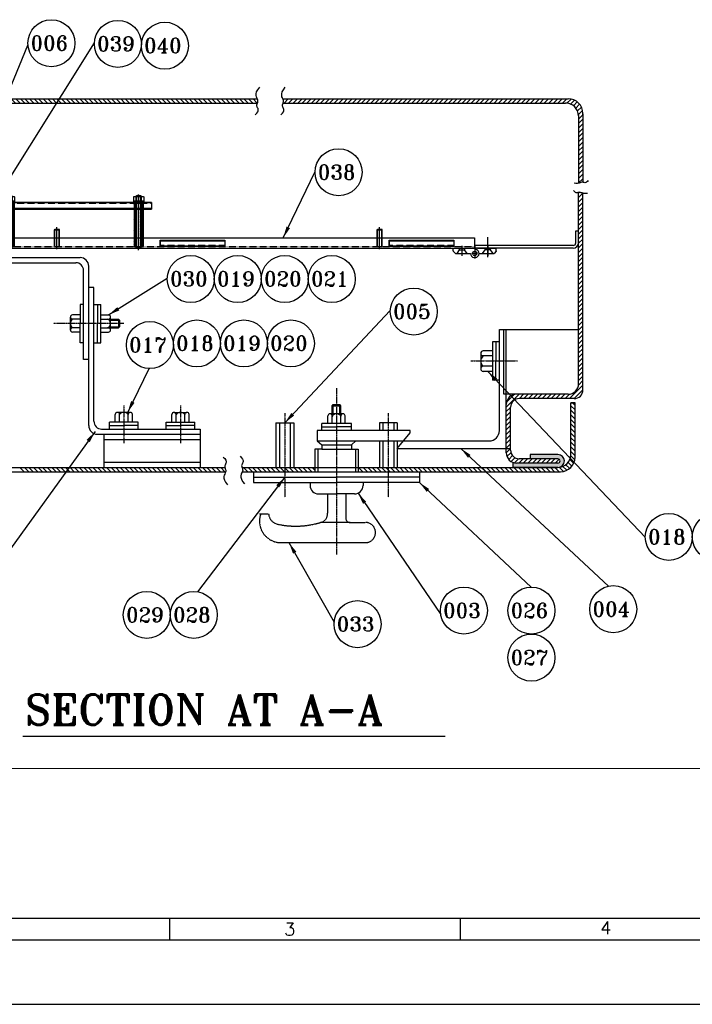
# Model space of a CAD drawing. Extents: x -2790 to 1415, y -1111 to 1859.
# Tile 2 of 10: x -2213 to -1432, y -1111 to 31. Entities that reach past the tile are written whole.
import ezdxf
from ezdxf.enums import TextEntityAlignment as Align

# ---------------------------------------------------------------- set-up
doc = ezdxf.new("R2010")
doc.units = 0
doc.header["$MEASUREMENT"] = 0
for name, pattern in [('CENTER', [2, 1.25, -0.25, 0.25, -0.25]), ('DASHED', [0.75, 0.5, -0.25]), ('HIDDEN', [0.375, 0.25, -0.125])]:
    doc.linetypes.add(name, pattern=pattern)
doc.layers.get('0').update_dxf_attribs({"linetype": 'CONTINUOUS'})
for name, color, linetype in [('1', 3, 'CENTER'), ('2', 4, 'DASHED'), ('3', 1, 'CONTINUOUS'), ('5', 2, 'CONTINUOUS'), ('HIDD', 4, 'HIDDEN')]:
    doc.layers.add(name, color=color, linetype=linetype)
doc.styles.add('ROMANS', font='romans')
doc.styles.add('ROMANT', font='romant.shx')
doc.dimstyles.new('ROMANS', dxfattribs={"dimscale": 75, "dimtxt": 0.18, "dimasz": 0.18, "dimexe": 0.18, "dimexo": 0.0625, "dimgap": 0.09, "dimtad": 1, "dimdec": 4, "dimzin": 0, "dimdsep": 46, "dimtxsty": 'ROMANS', "dimcen": 0, "dimclrd": 1, "dimclre": 1, "dimclrt": 2, "dimadec": 0, "dimazin": 0, "dimtfac": 1, "dimtdec": 4, "dimtofl": 0, "dimtmove": 2, "dimatfit": 3, "dimfxl": 1, "dimtolj": 1, "dimtzin": 0, "dimarcsym": 0})

# ---------------------------------------------------------------- blocks, each defined once
blk = doc.blocks.new('A1')
for p, q in [((20, 54.72), (821, 55)), ((20, 20), (821, 20)), ((150.17, 20), (150.17, 15)), ((217.75, 20), (217.75, 15)), ((14.92, 15), (826, 15)), ((0, 0), (841, 0))]:
    blk.add_line(p, q)
at = {"style": 'ROMANS'}
for s, p in [('3', (176.83, 15.94)), ('4', (250.24, 16.26))]:
    blk.add_text(s, height=3, dxfattribs=at).set_placement(p)
at = {"color": 7, "style": 'ROMANS'}
for tag, p, height, rotation, width in [('DRG_NO', (70.98, 574.89), 3.5, 180, 1.5), ('SHTNO', (8.61, 117.92), 2.8, 90, 0.8), ('REV_NO', (8.63, 108.63), 2.8, 90, 0.8), ('DRG_NO', (8.71, 80.28), 2.8, 90, 0.8)]:
    blk.add_attdef(tag, p, '', height=height, rotation=rotation, dxfattribs=dict(at, width=width))
for tag, p, height in [('PRODUCT', (716.23, 84.23), 4), ('DRN_SIGN', (771.9, 69.28), 1), ('CHD_SIGN', (771.96, 63.16), 1), ('APP_SIGN', (772.82, 56.2), 1), ('NEW_ALT_SIGN', (567.75, 52.19), 1), ('OLD_ALT_SIGN', (638.26, 51.7), 1), ('NEW_CHD_SIGN', (566.67, 47.87), 1), ('OLD_CHD_SIGN', (637.84, 47.56), 1), ('NEW_APP_SIGN', (567.57, 44.45), 1), ('OLD_APP_SIGN', (638.39, 43.83), 1), ('TITLE1', (671.74, 29.77), 3.5), ('TITLE2', (671.74, 23.56), 3.5)]:
    blk.add_attdef(tag, p, '', height=height, dxfattribs=at)
for tag, height, p in [('DRN_DATE', 1.8, (800.06, 70.27)), ('CHD_DATE', 1.8, (799.97, 64.76)), ('NOVAR', 2.5, (815.81, 58.17)), ('APP_DATE', 1.8, (799.97, 58.26)), ('SCALE', 2.5, (722.76, 43.84)), ('REFTOASSY', 2.5, (769.43, 43.23)), ('ITNO', 2.5, (800.09, 43.23)), ('NOIT', 2.5, (815.89, 42.76)), ('REV_NO', 3.5, (816.23, 30.9)), ('SHTNO', 2.5, (777.17, 22.83)), ('NOSHT', 2.5, (817.85, 23.01))]:
    blk.add_attdef(tag, text='', height=height, dxfattribs=at).set_placement(p, align=Align.MIDDLE)
at = {"style": 'ROMANS', "width": 0.7}
for tag, p in [('NEW_REV_NO', (511.26, 46.86)), ('NEW_REV_DT', (522.33, 46.86)), ('OLD_REV_NO', (581.61, 47.01)), ('OLD_REV_DT', (592.81, 47.01))]:
    blk.add_attdef(tag, p, '', height=1.5, dxfattribs=at)
at = {"color": 7, "style": 'ROMANS', "width": 0.8}
blk.add_attdef('WEIGHT', text='', height=2.3, dxfattribs=at).set_placement((741.21, 43.59), align=Align.MIDDLE)
at = {"style": 'ROMANS'}
for tag, p, height in [('NEW_DCA_NO', (521.77, 39.41), 2), ('OLD_DCA_NO', (590.46, 39.55), 2), ('NEW_DCA_DETAILS', (521.41, 35.08), 1.8), ('OLD_DCA_DETAILS', (590.6, 35.82), 1.8)]:
    blk.add_attdef(tag, p, '', height=height, dxfattribs=at)
at = {"color": 7, "style": 'ROMANS', "width": 1.5}
blk.add_attdef('DRG_NO', (751.63, 29.41), '', height=3.5, dxfattribs=at)
blk = doc.blocks.new('A$C52AC4323')
at = {"color": 3, "linetype": 'CENTER', "ltscale": 0.5}
blk.add_line((67.2, -7.3), (2.6, -7.3), dxfattribs=at)
for p, q in [((4.6, -4.3), (4.1, -4.8)), ((64.1, -4.8), (4.1, -4.8)), ((4.1, -4.8), (4.1, -9.8)), ((64.1, -9.8), (4.1, -9.8)), ((4.6, -10.3), (4.1, -9.8)), ((64.1, -4.3), (4.6, -4.3)), ((4.6, -4.3), (4.6, -10.3)), ((64.1, -10.3), (4.6, -10.3)), ((64.1, -4.3), (64.1, -10.3))]:
    blk.add_line(p, q)
blk = doc.blocks.new('A$C1FEE49F1')
h = blk.add_hatch()
h.set_pattern_fill('ANSI31', color=256, scale=10, style=0)
h.set_pattern_definition([(45, (494.6709, -1099.7812), (-0.8838835, 0.8838835), [])])
h.paths.add_polyline_path([(53.9, -5), (3.9, -5), (3.9, -7), (53.9, -7)])
h.paths.add_polyline_path([(53.9, -13.6), (3.9, -13.6), (3.9, -15.6), (53.9, -15.6)])
for p, q in [((3.9, -5), (53.9, -5)), ((3.9, -5), (3.9, -15.6)), ((3.9, -7), (53.9, -7)), ((53.9, -5), (53.9, -15.6)), ((3.9, -13.6), (53.9, -13.6)), ((3.9, -15.6), (53.9, -15.6))]:
    blk.add_line(p, q)
at = {"layer": '1', "ltscale": 0.2}
blk.add_line((1.2, -10.3), (57.1, -10.3), dxfattribs=at)
blk = doc.blocks.new('A$C67902758')
for p, q in [((3.2, -3.2), (3.2, -12.2)), ((3.7, -1.7), (10.2, -1.7)), ((3.7, -4.7), (8.2, -4.7)), ((3.7, -10.7), (8.2, -10.7)), ((8.2, -1.7), (8.2, -13.7)), ((8.2, -7.7), (9.2, -6.9)), ((8.2, -8.4), (9.2, -7.6)), ((9.2, -1.7), (9.2, -13.7)), ((10.2, -1.7), (10.2, -13.7)), ((3.7, -13.7), (10.2, -13.7))]:
    blk.add_line(p, q)
for centre, radius, start, end in [((5.7, -3.2), 2.5, 143.1301, 216.8699), ((12.5, -7.7), 9.25, 161.0754, 198.9246), ((5.7, -12.2), 2.5, 143.1301, 216.8699)]:
    blk.add_arc(centre, radius, start, end)
at = {"layer": '1'}
blk.add_line((1.4, -7.7), (11.9, -7.7), dxfattribs=at)
blk = doc.blocks.new('A$C3B461523')
at = {"color": 3, "linetype": 'CENTER', "ltscale": 0.5}
blk.add_line((1.8, -5.1), (27.5, -5.1), dxfattribs=at)
for p, q in [((4.9, -2.1), (4.9, -8.1)), ((4.9, -2.1), (24.4, -2.1)), ((4.9, -2.6), (24.9, -2.6)), ((4.9, -7.6), (24.9, -7.6)), ((4.9, -8.1), (24.4, -8.1)), ((24.4, -2.1), (24.4, -8.1)), ((24.4, -2.1), (24.9, -2.6)), ((24.4, -8.1), (24.9, -7.6)), ((24.9, -2.6), (24.9, -7.6))]:
    blk.add_line(p, q)
blk = doc.blocks.new('A$C78331350')
for p, q in [((6.5, -6.6), (28.5, -6.6)), ((6.5, -9.6), (6.5, -6.6)), ((6.5, -9.6), (6.5, -10.1)), ((13.5, -8.6), (10.5, -12.6)), ((13.5, -6.6), (13.5, -8.6)), ((13.5, -8.6), (19.5, -8.6)), ((19.5, -6.6), (19.5, -8.6)), ((22.5, -12.6), (19.5, -8.6)), ((34.5, -6.6), (28.5, -6.6)), ((31.5, -6.6), (34.3, -8.4)), ((34.5, -6.6), (56.5, -6.6)), ((40.5, -12.6), (43.5, -8.6)), ((43.5, -6.6), (43.5, -8.6)), ((49.5, -8.6), (43.5, -8.6)), ((49.5, -6.6), (49.5, -8.6)), ((49.5, -8.6), (52.5, -12.6)), ((56.5, -9.6), (56.5, -6.6)), ((56.5, -9.6), (56.5, -10.1)), ((9, -12.6), (26.5, -12.6)), ((36.5, -12.6), (54, -12.6))]:
    blk.add_line(p, q)
at = {"ltscale": 0.5}
for p, q in [((6.5, -10.1), (9, -12.6)), ((56.5, -10.1), (54, -12.6))]:
    blk.add_line(p, q, dxfattribs=at)
at = {"color": 3, "linetype": 'CENTER', "ltscale": 0.5}
for p, q in [((16.5, -4), (16.5, -15.5)), ((31.5, -5.2), (31.5, -18.7)), ((46.5, -4), (46.5, -15.5)), ((46.5, -4), (46.5, -15.5)), ((34.8, -12.8), (28.2, -12.8))]:
    blk.add_line(p, q, dxfattribs=at)
blk.add_circle((31.5, -12.6), 2.5)
blk.add_arc((31.5, -12.6), 5, 180, 56.4427)
blk = doc.blocks.new('A$C5DBC3823')
for p, q in [((242.5, -24.4), (62.5, -24.4)), ((62.5, -24.4), (62.5, -31.9)), ((62.5, -30.9), (242.5, -30.9)), ((62.5, -31.9), (242.5, -31.9)), ((242.5, -24.4), (242.5, -31.9)), ((17.5, -65.4), (617.5, -65.4)), ((17.5, -65.4), (17.5, -77.4)), ((252.5, -67.9), (327.5, -67.9)), ((252.5, -75.4), (252.5, -67.9)), ((252.5, -67.9), (252.5, -75.4)), ((327.5, -67.9), (327.5, -75.4)), ((518.5, -67.9), (518.5, -75.4)), ((518.5, -75.4), (518.5, -67.9)), ((518.5, -67.9), (593.5, -67.9)), ((593.5, -67.9), (593.5, -75.4)), ((617.5, -65.4), (617.5, -77.4)), ((17.5, -77.4), (617.5, -77.4)), ((252.5, -68.9), (327.5, -68.9)), ((327.5, -75.4), (252.5, -75.4)), ((518.5, -68.9), (593.5, -68.9)), ((593.5, -75.4), (518.5, -75.4))]:
    blk.add_line(p, q)
at = {"layer": 'HIDD'}
for p, q in [((242.5, -25.4), (62.5, -25.4)), ((17.5, -75.4), (617.5, -75.4)), ((327.5, -74.4), (252.5, -74.4)), ((593.5, -74.4), (518.5, -74.4))]:
    blk.add_line(p, q, dxfattribs=at)
at = {"xscale": -1, "rotation": 90}
for name, p in [('A$C67902758', (69.8, -14.1)), ('A$C1FEE49F1', (67.2, -21.4)), ('A$C52AC4323', (70.2, -12.3)), ('A$C67902758', (219.8, -14.1)), ('A$C1FEE49F1', (217.2, -21.4)), ('A$C52AC4323', (220.2, -12.3))]:
    blk.add_blockref(name, p, dxfattribs=at)
at = {"rotation": 90}
for p in [(127.6, -80.3), (502.4, -80.3)]:
    blk.add_blockref('A$C3B461523', p, dxfattribs=at)
blk.add_blockref('A$C78331350', (586.5, -70.8))
blk = doc.blocks.new('A$C165B443F')
at = {"color": 3, "linetype": 'CENTER', "ltscale": 0.5}
blk.add_line((74.1, -54.8), (74.1, -31.5), dxfattribs=at)
for p, q in [((176.4, -24.4), (179.6, -24.4)), ((176.4, -38.2), (176.4, -24.4)), ((179.6, -38.2), (179.6, -24.4)), ((173.4, -41.2), (59.6, -41.2)), ((59.6, -44.4), (59.6, -41.2)), ((173.4, -44.4), (59.6, -44.4))]:
    blk.add_line(p, q)
for radius in [3, 6.15]:
    blk.add_arc((173.4, -38.2), radius, 270, 0)

msp = doc.modelspace()

# ---------------------------------------------------------------- hatches: boundary and pattern name
at = {"linetype": 'Continuous'}
h = msp.add_hatch(dxfattribs=at)
h.set_pattern_fill('ANSI31', color=256, scale=30, angle=90, style=0)
h.set_pattern_definition([(315, (-728.0584, -908.2385), (2.6516504, 2.6516504), [])])
h.paths.add_polyline_path([(-2363.39562, -140.34918), (-2358.39562, -140.34918), (-2358.39562, -80.34918, -0.4142135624), (-2343.39562, -65.34918), (-2290.96589, -65.34918), (-2146.33488, -65.34918), (-2146.33488, -60.34918), (-2346.39562, -60.34918, 0.4142135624), (-2363.39562, -77.34918)])
h.paths.add_polyline_path([(-2146.33488, -65.34918), (-2111.504, -65.34918), (-2111.504, -60.34918), (-2146.33488, -60.34918)])
h = msp.add_hatch(dxfattribs=at)
h.set_pattern_fill('ANSI31', color=256, scale=30, style=0)
h.set_pattern_definition([(315, (-3114.7104, -908.2385), (-2.65165, -2.65165), [])])
h.paths.add_polyline_path([(-1936.74027, -61.59859), (-1936.79178, -62.57158), (-1937.00336, -63.49602), (-1937.30105, -64.38405), (-1937.64728, -65.34918), (-2111.88431, -65.34918), (-2111.88431, -60.34918), (-1937.01001, -60.34918), (-1936.92281, -60.56492)])
h = msp.add_hatch(dxfattribs=at)
h.set_pattern_fill('ANSI31', color=256, scale=30, style=0)
h.set_pattern_definition([(45, (-3037.3462, 558.802), (-2.6516504, 2.6516504), [])])
h.paths.add_polyline_path([(-1907.46193, -60.34918), (-1907.32887, -60.6289), (-1906.87937, -61.74096), (-1906.69684, -62.77464), (-1906.74834, -63.74762), (-1906.95992, -64.67206), (-1907.18691, -65.34918), (-1578.97961, -65.34918, -0.406494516), (-1563.98485, -79.95284), (-1563.99562, -158.33045), (-1563.18853, -158.13987), (-1562.22548, -157.83801), (-1561.37582, -157.55445), (-1560.59259, -157.34407), (-1559.82883, -157.26174), (-1558.99562, -157.34279), (-1558.99562, -77.88153), (-1558.99562, -76.61172, 0.4015601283), (-1575.97961, -60.34918)])
h = msp.add_hatch(dxfattribs=at)
h.set_pattern_fill('ANSI31', color=256, scale=30, style=0)
h.set_pattern_definition([(45, (-3203.292, 354.6116), (-2.6516504, 2.6516504), [])])
h.paths.add_polyline_path([(-1558.96447, -169.14632), (-1560.28892, -168.73119), (-1561.13858, -168.44763), (-1561.92181, -168.23725), (-1562.68556, -168.15492), (-1563.46918, -168.23115), (-1563.96447, -168.33341), (-1563.96447, -364.87255), (-1558.96447, -364.87255)])
h.paths.add_polyline_path([(-1558.96447, -364.87255), (-1563.96447, -364.87255), (-1563.96447, -391.2777, -0.4142135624), (-1575.96447, -403.2777), (-1635.95464, -403.2777, 0.4142135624), (-1647.95464, -415.2777), (-1647.95464, -466.16397), (-1642.95464, -466.16397), (-1642.95464, -418.2777, -0.4142135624), (-1632.95464, -408.2777), (-1568.96447, -408.2777, 0.4142135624), (-1558.96447, -398.2777)])
h.paths.add_polyline_path([(-1642.95464, -468.2777), (-1642.95464, -466.16397), (-1647.95464, -466.16397), (-1647.95464, -471.2777, 0.4142135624), (-1635.95464, -483.2777), (-1587.95464, -483.2777, 1), (-1587.95464, -478.2777), (-1632.95464, -478.2777, -0.4142135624)])
h = msp.add_hatch(dxfattribs=at)
h.set_pattern_fill('ANSI31', color=256, scale=30, angle=90, style=0)
h.set_pattern_definition([(135, (-3203.292, 354.6116), (-2.6516504, -2.6516504), [])])
h.paths.add_polyline_path([(-1567.95464, -413.2777), (-1572.95464, -413.2777), (-1572.95464, -473.2777, -0.4142135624), (-1587.95464, -488.2777), (-1640.38436, -488.2777), (-1785.01537, -488.2777), (-1785.01537, -493.2777), (-1584.95464, -493.2777, 0.4142135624), (-1567.95464, -476.2777)])
h.paths.add_polyline_path([(-1819.84625, -488.2777), (-1819.84625, -493.2777), (-1785.01537, -493.2777), (-1785.01537, -488.2777)])
msp.add_hatch(color=256, dxfattribs=at).paths.add_polyline_path([(-1635.95464, -483.2777, -0.0948043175), (-1640.38436, -482.43017), (-1640.38436, -488.2777), (-1587.95464, -488.2777, 1), (-1587.95464, -473.2777), (-1620.16479, -473.2777), (-1620.16479, -478.2777), (-1587.95464, -478.2777, -1), (-1587.95464, -483.2777)])
h = msp.add_hatch(dxfattribs=at)
h.set_pattern_fill('ANSI31', color=256, scale=30, angle=90, style=0)
h.set_pattern_definition([(135, (-3037.3462, 558.802), (-2.65165, -2.65165), [])])
h.paths.add_polyline_path([(-1905.17862, -488.2777), (-1905.17862, -493.2777), (-1870.34774, -493.2777), (-1870.34774, -488.2777)])
h.paths.add_polyline_path([(-1905.17862, -493.2777), (-1905.17862, -488.2777), (-1954.82063, -488.2777), (-1954.66537, -488.7105), (-1954.36768, -489.59852), (-1954.1561, -490.52296), (-1954.1046, -491.49595), (-1954.28713, -492.52962), (-1954.58951, -493.2777)])

# ---------------------------------------------------------------- linework, layer by layer
for p, q in [((-2346.41867, -60.34918), (-1936.94596, -60.34918)), ((-2290.98894, -65.34918), (-1937.4275, -65.34918)), ((-1962.98533, -65.34918), (-1936.92496, -65.34918)), ((-1962.43881, -60.34918), (-1937.19998, -60.34918)), ((-1907.46193, -60.34918), (-1575.97961, -60.34918)), ((-1907.18691, -65.34918), (-1578.97961, -65.34918)), ((-1563.98485, -79.95284), (-1563.99562, -158.33045)), ((-1563.98485, -79.95284), (-1563.99562, -153.3734)), ((-1558.99562, -79.00292), (-1558.99562, -76.61172)), ((-1558.99562, -77.88153), (-1558.99562, -157.34821)), ((-1558.99562, -77.88153), (-1558.99562, -153.3734)), ((-1563.96447, -391.2777), (-1563.96447, -168.27933)), ((-1558.96447, -398.2777), (-1558.96447, -169.03162)), ((-2309.95431, -244.65207), (-2142.95431, -244.65207)), ((-2304.95431, -250.65207), (-2147.95431, -250.65207)), ((-2138.95431, -362.99353), (-2138.95431, -259.65207)), ((-2132.95431, -439.66744), (-2132.95431, -254.65207)), ((-2126.95431, -279.5323), (-2132.95431, -279.5323)), ((-2126.95431, -434.66744), (-2126.95431, -279.5323)), ((-2142.99966, -299.05145), (-2142.99966, -321.26292)), ((-2138.95431, -299.05145), (-2142.99966, -299.05145)), ((-2126.95431, -299.05145), (-2118.86361, -299.05145)), ((-2122.90896, -299.05145), (-2122.90896, -321.26292)), ((-2118.86361, -343.47438), (-2118.86361, -299.05145)), ((-2154.21347, -328.76292), (-2154.21347, -313.76292)), ((-2142.99966, -316.26292), (-2154.21347, -316.26292)), ((-2142.99966, -311.26292), (-2151.87722, -311.26292)), ((-2118.86361, -311.26292), (-2109.98606, -311.26292)), ((-2118.86361, -316.26292), (-2107.6498, -316.26292)), ((-2108.85058, -317.49293), (-2110.99551, -316.26292)), ((-2108.85058, -317.49293), (-2097.01665, -317.49293)), ((-2107.6498, -328.76292), (-2107.6498, -313.76292)), ((-2107.6498, -316.26292), (-2098.24877, -316.26292)), ((-2098.24877, -316.26292), (-2098.24877, -326.26292)), ((-2098.24877, -316.26292), (-2097.01665, -317.49293)), ((-2097.01665, -317.49293), (-2097.01665, -325.0329)), ((-2142.99966, -326.26292), (-2154.21347, -326.26292)), ((-2142.99966, -331.26292), (-2151.87722, -331.26292)), ((-2142.99966, -343.47438), (-2142.99966, -321.26292)), ((-2122.90896, -343.47438), (-2122.90896, -321.26292)), ((-2118.86361, -326.26292), (-2098.24877, -326.26292)), ((-2118.86361, -331.26292), (-2109.98606, -331.26292)), ((-2108.85058, -325.0329), (-2110.99551, -326.26292)), ((-2108.85058, -325.0329), (-2097.01665, -325.0329)), ((-2098.24877, -326.26292), (-2097.01665, -325.0329)), ((-1655.95464, -445.50817), (-1655.95464, -328.3018)), ((-1655.95464, -328.3018), (-1563.96447, -328.3018)), ((-1650.75548, -403.2777), (-1650.75548, -328.3018)), ((-1664.04534, -342.66109), (-1664.04534, -387.08401)), ((-1655.95464, -342.66109), (-1664.04534, -342.66109)), ((-1659.99999, -342.66109), (-1659.99999, -364.87255)), ((-2138.95431, -343.47438), (-2142.99966, -343.47438)), ((-2126.95431, -343.47438), (-2118.86361, -343.47438)), ((-1664.04534, -352.87255), (-1674.6984, -352.87255)), ((-2132.95431, -362.99353), (-2138.95431, -362.99353)), ((-1677.50191, -355.87255), (-1677.50191, -373.87255)), ((-1664.04534, -358.87255), (-1677.50191, -358.87255)), ((-1659.99999, -387.08401), (-1659.99999, -364.87255)), ((-1664.04534, -370.87255), (-1677.50191, -370.87255)), ((-1664.04534, -376.87255), (-1674.6984, -376.87255)), ((-1655.95464, -387.08401), (-1664.04534, -387.08401)), ((-1635.95464, -403.2777), (-1650.75548, -403.2777)), ((-1575.96447, -403.2777), (-1635.95464, -403.2777)), ((-1568.96447, -408.2777), (-1632.95464, -408.2777)), ((-1850.097, -416.63117), (-1848.86698, -415.39905)), ((-1850.097, -426.0322), (-1850.097, -416.63117)), ((-1850.097, -416.63117), (-1840.097, -416.63117)), ((-1848.86698, -415.39905), (-1841.32701, -415.39905)), ((-1848.86698, -427.23297), (-1848.86698, -415.39905)), ((-1840.097, -416.63117), (-1841.32701, -415.39905)), ((-1841.32701, -427.23297), (-1841.32701, -415.39905)), ((-1840.097, -437.24601), (-1840.097, -416.63117)), ((-1647.95464, -471.2777), (-1647.95464, -415.2777)), ((-1642.95464, -468.2777), (-1642.95464, -418.2777)), ((-1572.95464, -473.2777), (-1572.95464, -413.2777)), ((-1572.95464, -473.2777), (-1572.95464, -413.2777)), ((-1567.95464, -413.2777), (-1572.95464, -413.2777)), ((-1572.95464, -413.2777), (-1567.95464, -413.2777)), ((-1567.95464, -476.2777), (-1567.95464, -413.2777)), ((-1567.95464, -476.2777), (-1567.95464, -413.2777)), ((-2102.08221, -435.57674), (-2102.08221, -426.69918)), ((-2084.58221, -424.36293), (-2099.58221, -424.36293)), ((-2097.08221, -435.57674), (-2097.08221, -424.36293)), ((-2087.08221, -435.57674), (-2087.08221, -424.36293)), ((-2082.08221, -435.57674), (-2082.08221, -426.69918)), ((-2036.44653, -435.57674), (-2036.44653, -426.69918)), ((-2033.94653, -424.36293), (-2018.94653, -424.36293)), ((-2031.44653, -435.57674), (-2031.44653, -424.36293)), ((-2021.44653, -435.57674), (-2021.44653, -424.36293)), ((-2016.44653, -435.57674), (-2016.44653, -426.69918)), ((-1855.097, -437.24601), (-1855.097, -428.36846)), ((-1837.597, -426.0322), (-1852.597, -426.0322)), ((-1850.097, -437.24601), (-1850.097, -426.0322)), ((-1848.86698, -427.23297), (-1850.097, -429.3779)), ((-1841.32701, -427.23297), (-1840.097, -429.3779)), ((-1835.097, -437.24601), (-1835.097, -428.36846)), ((-2117.95431, -443.66744), (-2003.30574, -443.66744)), ((-2075.51316, -435.57674), (-2108.65126, -435.57674)), ((-2108.65126, -443.66744), (-2108.65126, -435.57674)), ((-2108.65126, -439.62209), (-2092.08221, -439.62209)), ((-2108.65126, -443.66744), (-2075.51316, -443.66744)), ((-2075.51316, -439.62209), (-2092.08221, -439.62209)), ((-2075.51316, -443.66744), (-2075.51316, -435.57674)), ((-2043.01558, -443.66744), (-2043.01558, -435.57674)), ((-2043.01558, -435.57674), (-2009.87748, -435.57674)), ((-2043.01558, -439.62209), (-2026.44653, -439.62209)), ((-2009.87748, -439.62209), (-2026.44653, -439.62209)), ((-2009.87748, -443.66744), (-2009.87748, -435.57674)), ((-2003.30574, -443.66744), (-2003.30574, -488.2777)), ((-1915.48866, -436.41952), (-1915.48866, -488.2777)), ((-1915.48866, -436.41952), (-1894.86859, -436.41952)), ((-1911.46632, -436.41952), (-1911.46632, -488.2777)), ((-1898.89092, -436.41952), (-1898.89092, -488.2777)), ((-1894.86859, -436.41952), (-1894.86859, -488.2777)), ((-1759.64576, -445.33671), (-1867.53784, -445.33671)), ((-1867.53784, -445.33671), (-1867.53784, -457.50817)), ((-1862.35068, -445.33671), (-1862.35068, -437.24601)), ((-1827.84331, -437.24601), (-1862.35068, -437.24601)), ((-1862.35068, -441.29136), (-1845.097, -441.29136)), ((-1827.84331, -441.29136), (-1845.097, -441.29136)), ((-1827.84331, -445.33671), (-1827.84331, -437.24601)), ((-1795.3254, -436.41952), (-1795.3254, -445.33671)), ((-1774.70533, -436.41952), (-1795.3254, -436.41952)), ((-1791.30307, -436.41952), (-1791.30307, -445.33671)), ((-1778.72767, -436.41952), (-1778.72767, -445.33671)), ((-1774.70533, -436.41952), (-1774.70533, -445.33671)), ((-1759.64576, -448.10377), (-1759.64576, -445.33671)), ((-2122.95431, -449.66744), (-2003.30574, -449.66744)), ((-2115.22299, -449.66744), (-2115.22299, -488.2777)), ((-1774.70533, -466.16397), (-1759.64576, -448.10377)), ((-1870.34774, -467.01358), (-1870.34774, -493.2777)), ((-1862.35068, -467.01358), (-1870.34774, -467.01358)), ((-1867.53784, -457.50817), (-1667.95464, -457.50817)), ((-1867.53784, -457.50817), (-1862.35068, -462.10529)), ((-1862.35068, -462.10529), (-1827.84331, -462.10529)), ((-1862.35068, -462.10529), (-1862.35068, -467.01358)), ((-1862.35068, -467.01358), (-1827.84331, -467.01358)), ((-1822.65616, -457.50817), (-1827.84331, -462.10529)), ((-1827.84331, -462.10529), (-1827.84331, -467.01358)), ((-1827.84331, -467.01358), (-1819.84625, -467.01358)), ((-1819.84625, -467.01358), (-1819.84625, -493.2777)), ((-1795.3254, -457.50817), (-1795.3254, -488.2777)), ((-1791.30307, -457.50817), (-1791.30307, -488.2777)), ((-1778.72767, -457.50817), (-1778.72767, -488.2777)), ((-1774.70533, -457.50817), (-1774.70533, -488.2777)), ((-1774.70533, -466.16397), (-1642.95464, -466.16397)), ((-1587.95464, -478.2777), (-1632.95464, -478.2777)), ((-1620.16479, -473.2777), (-1620.16479, -478.2777)), ((-1587.95464, -473.2777), (-1620.16479, -473.2777)), ((-2282.52951, -488.2777), (-1974.80814, -488.2777)), ((-1999.96682, -488.2777), (-1974.80814, -488.2777)), ((-1954.82063, -488.2777), (-1587.95464, -488.2777)), ((-1954.82063, -488.2777), (-1924.56806, -488.2777)), ((-1640.38436, -482.43017), (-1640.38436, -488.2777)), ((-1587.95464, -488.2777), (-1640.38436, -488.2777)), ((-1587.95464, -483.2777), (-1635.95464, -483.2777)), ((-2337.95923, -493.2777), (-1973.87954, -493.2777)), ((-1999.42031, -493.2777), (-1973.87954, -493.2777)), ((-1954.58951, -493.2777), (-1584.95464, -493.2777)), ((-1954.58951, -493.2777), (-1924.08652, -493.2777)), ((-1941.42162, -493.2777), (-1941.42162, -505.70891)), ((-1941.42162, -499.49331), (-1845.097, -499.49331)), ((-1748.77238, -499.49331), (-1845.097, -499.49331)), ((-1748.77238, -493.2777), (-1748.77238, -505.70891)), ((-1941.42162, -505.70891), (-1845.097, -505.70891)), ((-1875.88287, -505.70891), (-1875.88287, -509.04013)), ((-1748.77238, -505.70891), (-1845.097, -505.70891)), ((-1814.31112, -505.70891), (-1814.31112, -509.04013)), ((-1865.88287, -519.04013), (-1845.097, -519.04013)), ((-1824.31112, -519.04013), (-1845.097, -519.04013))]:
    msp.add_line(p, q)
for p, q in [((-2208.00524, -493.2777), (-2213.00524, -488.2777)), ((-2202.70194, -493.2777), (-2207.70194, -488.2777)), ((-2197.39864, -493.2777), (-2202.39864, -488.2777)), ((-2192.09534, -493.2777), (-2197.09534, -488.2777)), ((-2186.79204, -493.2777), (-2191.79204, -488.2777)), ((-2181.48874, -493.2777), (-2186.48874, -488.2777)), ((-2176.18544, -493.2777), (-2181.18544, -488.2777)), ((-2170.88214, -493.2777), (-2175.88214, -488.2777)), ((-2165.57884, -493.2777), (-2170.57884, -488.2777)), ((-2160.27554, -493.2777), (-2165.27554, -488.2777)), ((-2154.97223, -493.2777), (-2159.97223, -488.2777)), ((-2149.66893, -493.2777), (-2154.66893, -488.2777)), ((-2144.36563, -493.2777), (-2149.36563, -488.2777)), ((-2139.06233, -493.2777), (-2144.06233, -488.2777)), ((-2133.75903, -493.2777), (-2138.75903, -488.2777)), ((-2128.45573, -493.2777), (-2133.45573, -488.2777)), ((-2123.15243, -493.2777), (-2128.15243, -488.2777)), ((-2117.84913, -493.2777), (-2122.84913, -488.2777)), ((-2112.54583, -493.2777), (-2117.54583, -488.2777)), ((-2107.24253, -493.2777), (-2112.24253, -488.2777)), ((-2101.93923, -493.2777), (-2106.93923, -488.2777)), ((-2096.63593, -493.2777), (-2101.63593, -488.2777)), ((-2091.33262, -493.2777), (-2096.33262, -488.2777)), ((-2086.02932, -493.2777), (-2091.02932, -488.2777)), ((-2080.72602, -493.2777), (-2085.72602, -488.2777)), ((-2075.42272, -493.2777), (-2080.42272, -488.2777)), ((-2070.11942, -493.2777), (-2075.11942, -488.2777)), ((-2064.81612, -493.2777), (-2069.81612, -488.2777)), ((-2059.51282, -493.2777), (-2064.51282, -488.2777)), ((-2054.20952, -493.2777), (-2059.20952, -488.2777)), ((-2048.90622, -493.2777), (-2053.90622, -488.2777)), ((-2043.60292, -493.2777), (-2048.60292, -488.2777)), ((-2038.29962, -493.2777), (-2043.29962, -488.2777)), ((-2032.99631, -493.2777), (-2037.99631, -488.2777)), ((-2027.69301, -493.2777), (-2032.69301, -488.2777)), ((-2022.38971, -493.2777), (-2027.38971, -488.2777)), ((-2017.08641, -493.2777), (-2022.08641, -488.2777)), ((-2011.78311, -493.2777), (-2016.78311, -488.2777)), ((-2006.47981, -493.2777), (-2011.47981, -488.2777)), ((-2001.17651, -493.2777), (-2006.17651, -488.2777)), ((-1995.87321, -493.2777), (-2000.87321, -488.2777)), ((-1990.56991, -493.2777), (-1995.56991, -488.2777)), ((-1985.26661, -493.2777), (-1990.26661, -488.2777)), ((-1979.96331, -493.2777), (-1984.96331, -488.2777)), ((-1974.66001, -493.2777), (-1979.66001, -488.2777))]:
    msp.add_line(p, q, dxfattribs=at)
for points in [[(-1939.55691, -79.08887), (-1937.65945, -77.26376), (-1936.53502, -75.65408), (-1936.03266, -74.23252), (-1936.00142, -72.97179), (-1936.29034, -71.84456), (-1936.74845, -70.82353), (-1937.2248, -69.88139), (-1937.56843, -68.99083), (-1937.66586, -68.12708), (-1937.55357, -67.27546), (-1937.30552, -66.42384), (-1936.99566, -65.56009), (-1936.69797, -64.67206), (-1936.48639, -63.74762), (-1936.43488, -62.77464), (-1936.61742, -61.74096), (-1937.06692, -60.6289), (-1937.65219, -59.39851), (-1938.20098, -58.00427), (-1938.54106, -56.40066), (-1938.50019, -54.54217), (-1937.90615, -52.38329), (-1936.58669, -49.8785), (-1934.36958, -46.9823)], [(-1909.81886, -79.08887), (-1907.9214, -77.26376), (-1906.79697, -75.65408), (-1906.29461, -74.23252), (-1906.26338, -72.97179), (-1906.55229, -71.84456), (-1907.01041, -70.82353), (-1907.48675, -69.88139), (-1907.83038, -68.99083), (-1907.92781, -68.12708), (-1907.81552, -67.27546), (-1907.56747, -66.42384), (-1907.25761, -65.56009), (-1906.95992, -64.67206), (-1906.74834, -63.74762), (-1906.69684, -62.77464), (-1906.87937, -61.74096), (-1907.32887, -60.6289), (-1907.91414, -59.39851), (-1908.46293, -58.00427), (-1908.80301, -56.40066), (-1908.76214, -54.54217), (-1908.1681, -52.38329), (-1906.84864, -49.8785), (-1904.63153, -46.9823)], [(-1552.69405, -155.31035), (-1553.70215, -156.51472), (-1554.67475, -157.26174), (-1555.61298, -157.64287), (-1556.518, -157.74959), (-1557.39095, -157.67336), (-1558.23297, -157.50567), (-1559.04522, -157.33797), (-1559.82883, -157.26174), (-1560.59259, -157.34407), (-1561.37582, -157.55445), (-1562.22548, -157.83801), (-1563.18853, -158.13987), (-1564.31192, -158.40514), (-1565.64263, -158.57893), (-1567.22761, -158.60637), (-1569.11381, -158.43258)], [(-1569.85149, -166.73587), (-1568.84339, -167.94025), (-1567.87079, -168.68727), (-1566.93256, -169.0684), (-1566.02754, -169.17512), (-1565.15459, -169.09889), (-1564.31256, -168.93119), (-1563.50032, -168.76349), (-1562.71671, -168.68727), (-1561.95295, -168.76959), (-1561.16972, -168.97998), (-1560.32006, -169.26354), (-1559.35701, -169.56539), (-1558.23361, -169.83066), (-1556.90291, -170.00446), (-1555.31793, -170.0319), (-1553.43173, -169.8581)], [(-1976.87494, -476.24641), (-1974.97748, -478.07152), (-1973.85305, -479.6812), (-1973.35069, -481.10275), (-1973.31946, -482.36349), (-1973.60837, -483.49072), (-1974.06649, -484.51175), (-1974.54284, -485.45389), (-1974.88646, -486.34445), (-1974.98389, -487.2082), (-1974.8716, -488.05982), (-1974.62355, -488.91143), (-1974.31369, -489.77519), (-1974.016, -490.66321), (-1973.80442, -491.58765), (-1973.75292, -492.56064), (-1973.93545, -493.59431), (-1974.38495, -494.70637), (-1974.97022, -495.93677), (-1975.51901, -497.33101), (-1975.85909, -498.93462), (-1975.81822, -500.79311), (-1975.22418, -502.95199), (-1973.90472, -505.45677), (-1971.68761, -508.35298)], [(-1957.22662, -475.18172), (-1955.32916, -477.00683), (-1954.20473, -478.61651), (-1953.70237, -480.03806), (-1953.67114, -481.2988), (-1953.96005, -482.42603), (-1954.41817, -483.44706), (-1954.89452, -484.3892), (-1955.23814, -485.27975), (-1955.33557, -486.14351), (-1955.22328, -486.99512), (-1954.97523, -487.84674), (-1954.66537, -488.7105), (-1954.36768, -489.59852), (-1954.1561, -490.52296), (-1954.1046, -491.49595), (-1954.28713, -492.52962), (-1954.73663, -493.64168), (-1955.3219, -494.87207), (-1955.87069, -496.26632), (-1956.21077, -497.86993), (-1956.1699, -499.72842), (-1955.57586, -501.8873), (-1954.2564, -504.39208), (-1952.03929, -507.28829)]]:
    msp.add_lwpolyline(points)
for centre in [(-2176.32469, 4.12168), (-2099.09685, 3.37382), (-2044.53909, 1.25806), (-1842.68266, -145.65551), (-2014.38613, -269.5573), (-1959.78655, -269.5573), (-1905.18697, -269.5573), (-1850.58738, -269.5573), (-1755.35942, -307.32813), (-2061.88039, -346.16806), (-2007.34063, -344.36187), (-1952.74104, -344.36187), (-1898.14146, -344.36187), (-1459.10615, -568.89273), (-1404.50657, -568.89273), (-1697.14306, -654.44147), (-1618.71239, -654.44147), (-1523.59436, -652.77558), (-2065.46533, -659.43913), (-2010.86575, -659.43913), (-1820.62965, -670.15852), (-1618.71239, -709.04105)]:
    msp.add_circle(centre, 27.29979)
for centre, radius, start, end in [((-1578.97961, -80.34918), 15, 0, 90), ((-1575.97961, -77.34918), 17, 0, 90), ((-2147.95431, -259.65207), 9, 0, 90), ((-2142.95431, -254.65207), 10, 0, 90), ((-2151.70773, -313.76292), 2.50574, 93.87831603, 266.12168397), ((-2147.6949, -321.26292), 6.51857, 129.91122361, 230.08877639), ((-2110.15554, -313.76292), 2.50574, 273.87831603, 86.12168397), ((-2114.16837, -321.26292), 6.51857, 309.91122361, 50.08877639), ((-2151.70773, -328.76292), 2.50574, 93.87831603, 266.12168397), ((-2110.15554, -328.76292), 2.50574, 273.87831603, 86.12168397), ((-1674.49502, -355.87255), 3.00689, 93.87831603, 266.12168397), ((-1669.67963, -364.87255), 7.82228, 129.91122361, 230.08877639), ((-1674.49502, -373.87255), 3.00689, 93.87831603, 266.12168397), ((-1575.96447, -391.2777), 12, 270, 0), ((-1568.96447, -398.2777), 10, 270, 0), ((-1635.95464, -415.2777), 12, 90, 180), ((-1632.95464, -418.2777), 10, 90, 180), ((-2099.58221, -426.86867), 2.50574, 3.87831603, 176.12168397), ((-2092.08221, -430.8815), 6.51857, 39.91122361, 140.08877639), ((-2084.58221, -426.86867), 2.50574, 3.87831603, 176.12168397), ((-2033.94653, -426.86867), 2.50574, 3.87831603, 176.12168397), ((-2026.44653, -430.8815), 6.51857, 39.91122361, 140.08877639), ((-2018.94653, -426.86867), 2.50574, 3.87831603, 176.12168397), ((-1852.597, -428.53794), 2.50574, 3.87831603, 176.12168397), ((-1845.097, -432.55077), 6.51857, 39.91122361, 140.08877639), ((-1837.597, -428.53794), 2.50574, 3.87831603, 176.12168397), ((-2122.95431, -439.66744), 10, 180, 270), ((-2117.95431, -434.66744), 9, 180, 270), ((-1667.95464, -445.50817), 12, 270, 0), ((-1632.95464, -468.2777), 10, 180, 270), ((-1635.95464, -471.2777), 12, 180, 270), ((-1587.95464, -473.2777), 15, 270, 0), ((-1587.95464, -480.7777), 7.5, 270, 90), ((-1587.95464, -473.2777), 15, 270, 0), ((-1587.95464, -480.7777), 2.5, 270, 90), ((-1584.95464, -476.2777), 17, 270, 0), ((-1584.95464, -476.2777), 17, 270, 0), ((-1865.88287, -509.04013), 10, 180, 270), ((-1824.31112, -509.04013), 10, 270, 0)]:
    msp.add_arc(centre, radius, start, end)
at = {"layer": '1'}
for p, q in [((-2092.34003, -321.26292), (-2173.91754, -321.26292)), ((-1689.27025, -364.34021), (-1634.92552, -364.34021)), ((-1845.097, -396.36034), (-1845.097, -589.26168)), ((-2092.08221, -416.2835), (-2092.08221, -459.96591)), ((-2026.44653, -416.2835), (-2026.44653, -459.96591)), ((-1905.17862, -425.11334), (-1905.17862, -523.00912)), ((-1785.01537, -425.11334), (-1785.01537, -523.00912))]:
    msp.add_line(p, q, dxfattribs=at)
at = {"layer": '2'}
for p, q in [((-1647.95464, -415.2777), (-1647.95464, -328.3018)), ((-2115.22299, -455.80971), (-2003.30574, -455.80971)), ((-1866.9837, -467.01358), (-1866.9837, -493.2777)), ((-1823.2103, -467.01358), (-1823.2103, -493.2777)), ((-2115.22299, -482.13543), (-2003.30574, -482.13543)), ((-1855.74852, -519.04013), (-1855.74852, -541.75907)), ((-1834.44548, -519.04013), (-1834.44548, -547.09435)), ((-1934.58059, -542.29272), (-1923.93412, -542.29272)), ((-1829.44548, -552.09435), (-1863.61456, -552.09435)), ((-1829.44548, -552.09435), (-1811.56112, -552.09435)), ((-1909.59314, -575.5543), (-1811.56112, -575.5543))]:
    msp.add_line(p, q, dxfattribs=at)
for points in [[(-1923.93412, -542.29272, 0.3063807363), (-1914.74915, -553.86671, 0.3063807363)], [(-1914.74915, -553.86671, 0.1350925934), (-1862.27102, -551.67402, 0.368196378), (-1855.74852, -541.15143, 0.8596194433)]]:
    msp.add_lwpolyline(points, format="xyb", dxfattribs=at)
for centre, radius, start, end in [((-1909.59314, -550.5543), 25, 160.70312214, 270), ((-1829.44548, -547.09435), 5, 180, 270), ((-1811.56112, -563.82432), 11.72998, 270, 90)]:
    msp.add_arc(centre, radius, start, end, dxfattribs=at)
at = {"layer": '3'}
msp.add_line((-2209.42498, -800.11074), (-1719.03274, -800.11074), dxfattribs=at)

# ---------------------------------------------------------------- block references
at = {"xscale": 5, "yscale": 5, "zscale": 5}
msp.add_blockref('A1', (-2790.05367, -1111.39234), dxfattribs=at)
for name, p in [('A$C5DBC3823', (-2302.50477, -156.40314)), ('A$C165B443F', (-1743.561, -189.43262))]:
    msp.add_blockref(name, p)

# ---------------------------------------------------------------- texts
at = {"style": 'ROMANT'}
msp.add_text('SECTION AT A-A', height=35, dxfattribs=at).set_placement((-2206.63552, -786.85717))
at = {"layer": '5', "style": 'ROMANT'}
for s, p in [('006', (-2200.50584, -4.20568)), ('039', (-2123.27801, -4.95354)), ('040', (-2068.72025, -7.0693)), ('038', (-1866.86382, -153.98287)), ('030', (-2038.56729, -277.88466)), ('019', (-1983.96771, -277.88466)), ('020', (-1929.36812, -277.88466)), ('021', (-1874.76854, -277.88466)), ('005', (-1779.54058, -315.65549)), ('017', (-2086.06155, -354.49542)), ('018', (-2031.52178, -352.68923)), ('019', (-1976.9222, -352.68923)), ('020', (-1922.32261, -352.68923)), ('018', (-1483.28731, -577.22009)), ('029', (-2089.64648, -667.76649)), ('028', (-2035.0469, -667.76649)), ('003', (-1721.32422, -662.76883)), ('026', (-1642.89355, -662.76883)), ('004', (-1547.77551, -661.10294)), ('033', (-1844.81081, -678.48588)), ('027', (-1642.89355, -717.36841))]:
    msp.add_text(s, height=17, dxfattribs=at).set_placement(p)

# ---------------------------------------------------------------- leaders
for points in [[(-2305.55431, -244.65207), (-2203.52876, 1.83766)], [(-2266.9494, -219.7883), (-2126.36994, 4.58097)], [(-1907.04431, -221.7883), (-1869.96481, -144.67423)], [(-2110.02484, -311.26292), (-2041.66951, -268.61079)], [(-1905.17862, -436.41952), (-1782.62733, -306.00911)], [(-2087.68221, -424.36293), (-2062.7542, -373.45386)], [(-1669.37187, -376.87255), (-1486.40569, -569.00929)], [(-2125.62538, -446.73851), (-2259.77514, -632.32466)], [(-1700.74961, -466.16397), (-1529.28704, -626.07592)], [(-1905.17862, -499.49331), (-2006.54294, -632.48376)], [(-1748.77238, -505.70891), (-1619.03763, -627.14362)], [(-1820.11084, -518.11524), (-1724.05376, -659.0342)], [(-1900.34948, -575.5543), (-1847.8255, -667.77854)]]:
    msp.add_leader(points, dimstyle='ROMANS', override={"dimgap": 0.09, "dimtad": 0, "dimtofl": 1})

doc.saveas('drawing.dxf')
